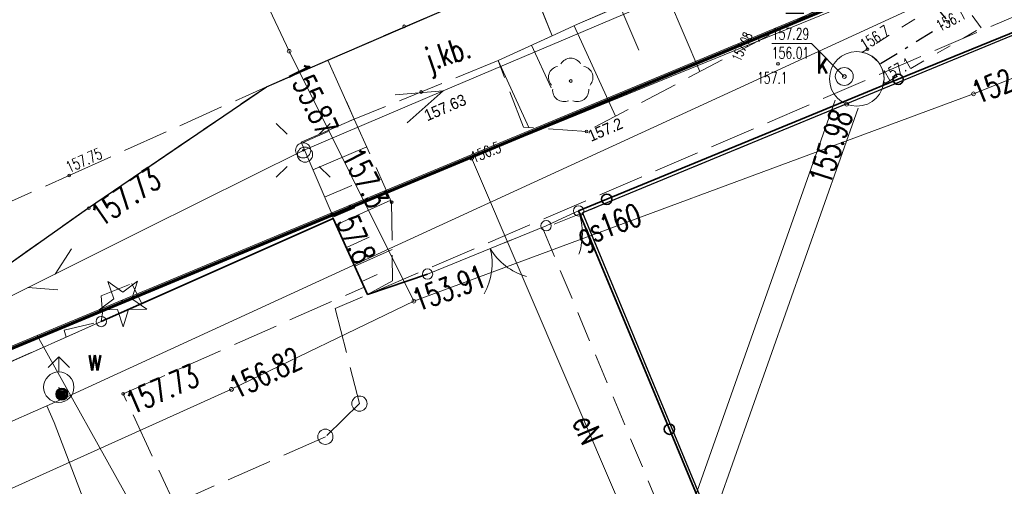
# Model space of a CAD drawing. Header units: metres. Extents: x 0 to 7550187, y 0 to 5738922.
# Tile 35 of 43: x 7549888 to 7549920, y 5738676 to 5738691. Entities that reach past the tile are written whole.
import ezdxf
from ezdxf import colors
from ezdxf.entities.mleader import LeaderData, LeaderLine
from ezdxf.enums import TextEntityAlignment as Align
from ezdxf.math import Vec2, Vec3

# ---------------------------------------------------------------- set-up
doc = ezdxf.new("R2010")
doc.units = ezdxf.units.M
doc.header["$PDSIZE"] = -1
for name, pattern in [('1', [0]), ('1_1', [0]), ('1_14', [1, -1]), ('1_OTKC', [1.5, 1, -0.5]), ('1_OTKJ', [2, 1.5, -0.5]), ('1_OTKK', [0]), ('1_OTKU', [2, 1.5, -0.5]), ('1_OTRK', [1.75, 1.25, -0.5]), ('1_OTRKG', [1.75, 1.25, -0.5]), ('1_OTSP', [1.5, 1, -0.5]), ('1_OTWM', [1, 0.5, -0.5]), ('3_SUEP_A', [0]), ('3_SUGP', [0]), ('3_SUKP', [0]), ('3_SUKS', [0]), ('3_SUPP_P', [2, 1.5, -0.5]), ('3_SUPW', [0]), ('3_SUTP_A', [0]), ('3_SUWP', [0]), ('DASHDOT', [25.4, 12.7, -6.35, 0, -6.35]), ('HIDDEN', [0.375, 0.25, -0.125])]:
    doc.linetypes.add(name, pattern=pattern)
for name, color, linetype, lineweight in [('_STYL_HATCH', 7, 'Continuous', 0), ('_STYL_OPIS', 4, 'Continuous', 0), ('Dzialki', 90, '1', 18), ('OTK_E_T_0', 7, 'Continuous', 0), ('OTK_L_0', 7, '1_OTKJ', 18), ('OTK_L_1', 7, '1_OTKK', 25), ('OTK_L_2', 7, '1_OTKC', 18), ('OTK_L_4', 7, '1_OTKU', 18), ('OTO_L_0', 7, 'Continuous', 35), ('OTO_L_1', 7, 'Continuous', 18), ('OTO_L_2', 7, 'Continuous', 18), ('OTR_L_1', 7, '1_OTRK', 18), ('OTR_T_0', 7, 'Continuous', 18), ('OTR_T_1', 7, 'Continuous', 18), ('OTS_L_1', 7, '1_OTSP', 18), ('OTW_L_3', 7, 'Continuous', 18), ('rzedne', 8, 'Continuous', 18), ('SUE_T_3', 7, 'Continuous', 18), ('SUEP_E_T_0', 1, 'Continuous', 0), ('SUEP_L_0', 1, '3_SUEP_A', 18), ('SUER_T_0', 1, 'Continuous', 18), ('SUP_L_3', 7, '3_SUPW', 18), ('SUP_T_2', 7, 'Continuous', 18), ('SUW_E_T_2', 5, 'Continuous', 0), ('SUW_T_2', 5, 'Continuous', 18), ('SUW_T_5', 5, 'Continuous', 18), ('SUWP_L_0', 5, '3_SUWP', 18)]:
    doc.layers.add(name, color=color, linetype=linetype, lineweight=lineweight)
doc.layers.add('_STYL_OPISY', color=7, linetype='Continuous')
doc.layers.add('_STYL_OSIE', color=5, linetype='DASHDOT')
for name, color, linetype, lineweight, true_color in [('OTZ_T_0', 7, 'Continuous', 18, 0x008000), ('OTZ_T_1', 7, 'Continuous', 18, 0x008000), ('P_SUK_T_3', 7, 'Continuous', 18, 0x803300), ('P_SUKP_L_0', 7, '3_SUPP_P', 18, 0x803300), ('SUGP_E_T_0', 7, 'Continuous', 0, 0xbfbf00), ('SUGP_L_0', 7, '3_SUGP', 18, 0xbfbf00), ('SUGR_T_0', 7, 'Continuous', 18, 0xbfbf00), ('SUK_E_T_4', 7, 'Continuous', 0, 0x803300), ('SUK_L_5', 7, '3_SUKS', 18, 0x803300), ('SUKP_L_0', 7, '3_SUKP', 18, 0x803300), ('SUKR_T_0', 7, 'Continuous', 18, 0x803300), ('SUTP_L_0', 7, '3_SUTP_A', 18, 0xff9100)]:
    doc.layers.add(name, color=color, linetype=linetype, lineweight=lineweight, true_color=true_color)
doc.styles.add('arial', font='arial.ttf', dxfattribs={"width": 0.9})
doc.styles.add('Romans', font='Romans.shx', dxfattribs={"width": 0.75})
doc.styles.get("Standard").update_dxf_attribs({"font": 'romans.shx', "width": 0.75})

# ---------------------------------------------------------------- blocks, each defined once
blk = doc.blocks.new('2_OTRS')
at = {"linetype": 'Continuous'}
blk.add_circle((0, 0), 0.045, dxfattribs=at)
blk = doc.blocks.new('2_OTRN')
at = {"linetype": 'Continuous'}
blk.add_circle((0, 0), 0.045, dxfattribs=at)
blk = doc.blocks.new('2_OTZG')
at = {"linetype": 'Continuous'}
for p, q in [((-0.3012, 0.09375), (-0.4937, 0.6621)), ((-0.4937, 0.6621), (-0.0039, 0.31545)), ((-0.0039, 0.31545), (0.4771, 0.67415)), ((0.4771, 0.67415), (0.2988, 0.1012)), ((-0.78225, -0.26495), (-0.3012, 0.09375)), ((0.2988, 0.1012), (0.7886, -0.24545)), ((-0.18225, -0.2575), (-0.78225, -0.26495)), ((0.01025, -0.82585), (-0.18225, -0.2575)), ((0.1886, -0.2529), (0.01025, -0.82585)), ((0.7886, -0.24545), (0.1886, -0.2529))]:
    blk.add_line(p, q, dxfattribs=at)
blk.add_circle((0, 0), 0.045, dxfattribs=at)
blk = doc.blocks.new('2_OTZL')
at = {"linetype": 'Continuous'}
blk.add_circle((0, 0), 0.045, dxfattribs=at)
for centre, start, end in [((0, 0.375), 30.1401, 149.8599), ((-0.357, 0.116), 102.1445, 221.86), ((0.357, 0.116), 318.14, 77.8555), ((-0.22, -0.303), 174.1482, 293.8542), ((0.22, -0.303), 246.1458, 5.8518)]:
    blk.add_arc(centre, 0.375, start, end, dxfattribs=at)
blk = doc.blocks.new('4_SUKS')
at = {"linetype": 'Continuous'}
blk.add_circle((0, 0), 0.25, dxfattribs=at)
blk = doc.blocks.new('4_SUEO_W')
at = {"linetype": 'Continuous'}
for p, q in [((-0.53035, 0.53035), (-0.8839, 0.8839)), ((0.53035, 0.53035), (0.8839, 0.8839)), ((-0.53035, -0.53035), (-0.8839, -0.8839)), ((0.53035, -0.53035), (0.8839, -0.8839))]:
    blk.add_line(p, q, dxfattribs=at)
blk.add_circle((0, 0), 0.025, dxfattribs=at)
blk = doc.blocks.new('4_SUPP')
at = {"linetype": 'Continuous'}
blk.add_circle((0, 0), 0.25, dxfattribs=at)
blk = doc.blocks.new('4_SUPS')
at = {"linetype": 'Continuous'}
blk.add_circle((0, 0), 0.0625, dxfattribs=at)
blk = doc.blocks.new('4_SUWH')
at = {"linetype": 'Continuous'}
for p, q in [((0, 1), (-0.35355, 0.64645)), ((0, 1), (0.35355, 0.64645)), ((0, 0.5), (0, 1))]:
    blk.add_line(p, q, dxfattribs=at)
blk.add_circle((0, 0), 0.5, dxfattribs=at)
blk = doc.blocks.new('4_SUWW')
at = {"linetype": 'Continuous'}
for radius in [0.2, 0.175, 0.15, 0.125, 0.1, 0.075, 0.05, 0.025, 0.00715]:
    blk.add_circle((0, 0), radius, dxfattribs=at)
blk = doc.blocks.new('G.6640.1.3850.2024_plan')
at = {"layer": 'Dzialki'}
for p, q in [((7549888.39, 5738681.03), (7549973.31, 5738716.39)), ((7549856.54, 5738667.76), (7549888.39, 5738681.03)), ((7549909.25, 5738643.64), (7549888.39, 5738681.03))]:
    blk.add_line(p, q, dxfattribs=at)
at = {"layer": 'OTK_L_0', "linetype": '1_OTKJ'}
for p, q in [((7549897.95, 5738690.09), (7549904.51, 5738692.92)), ((7549895.93, 5738689.21), (7549897.95, 5738690.09)), ((7549903.55, 5738690.07), (7549898.82, 5738688.15)), ((7549889.44, 5738686.29), (7549895.93, 5738689.21)), ((7549895.93, 5738689.21), (7549890.05, 5738685.21)), ((7549881.35, 5738682.69), (7549889.44, 5738686.29)), ((7549890.05, 5738685.21), (7549882.64, 5738679.98))]:
    blk.add_line(p, q, dxfattribs=at)
at = {"layer": 'OTK_L_0', "linetype": '1_14'}
for p, q in [((7549904.51, 5738692.92), (7549905.33, 5738690.89)), ((7549905.33, 5738690.89), (7549903.55, 5738690.07)), ((7549898.82, 5738688.15), (7549897.95, 5738690.09))]:
    blk.add_line(p, q, dxfattribs=at)
at = {"layer": 'OTK_L_1', "linetype": '1_OTKK'}
for p, q in [((7549974.7, 5738713.32), (7549906.33, 5738685.06)), ((7549897.95, 5738690.09), (7549904.51, 5738692.92)), ((7549895.93, 5738689.21), (7549897.95, 5738690.09)), ((7549890.05, 5738685.21), (7549895.93, 5738689.21)), ((7549882.64, 5738679.98), (7549890.05, 5738685.21)), ((7549906.33, 5738685.06), (7549948.43, 5738583.44))]:
    blk.add_line(p, q, dxfattribs=at)
at = {"layer": 'OTK_L_2', "linetype": '1_14'}
for p, q in [((7549906.16, 5738691.27), (7549912.54, 5738694)), ((7549905.33, 5738690.89), (7549906.16, 5738691.27)), ((7549897.07, 5738687.39), (7549898.82, 5738688.15)), ((7549898.09, 5738685.01), (7549897.07, 5738687.39))]:
    blk.add_line(p, q, dxfattribs=at)
at = {"layer": 'OTK_L_2', "linetype": '1_OTKC'}
for p, q in [((7549905.33, 5738690.89), (7549904.51, 5738692.92)), ((7549897.95, 5738690.09), (7549895.93, 5738689.21)), ((7549897.95, 5738690.09), (7549898.82, 5738688.15)), ((7549895.93, 5738689.21), (7549890.05, 5738685.21)), ((7549890.05, 5738685.21), (7549882.64, 5738679.98)), ((7549898.13, 5738684.88), (7549898.09, 5738685.01)), ((7549906.33, 5738685.06), (7549905.02, 5738684.55)), ((7549935.154, 5738615.485), (7549906.33, 5738685.06)), ((7549891.83, 5738682.08), (7549898.13, 5738684.88)), ((7549905.02, 5738684.55), (7549918.2, 5738653)), ((7549890.5, 5738682.34), (7549891.5, 5738682.74)), ((7549891.5, 5738682.74), (7549891.78, 5738682.18)), ((7549890.54, 5738681.78), (7549890.5, 5738682.34)), ((7549891.78, 5738682.18), (7549891.83, 5738682.08)), ((7549890.5, 5738681.49), (7549890.54, 5738681.78)), ((7549889.28, 5738681.21), (7549890.5, 5738681.49)), ((7549889.34, 5738680.98), (7549889.28, 5738681.21)), ((7549879.06, 5738676.4), (7549889.34, 5738680.98))]:
    blk.add_line(p, q, dxfattribs=at)
at = {"layer": 'OTK_L_4', "linetype": '1_OTKU'}
for p, q in [((7549898.13, 5738684.88), (7549891.83, 5738682.08)), ((7549899.15, 5738682.624), (7549898.13, 5738684.88)), ((7549891.22, 5738679.11), (7549899.15, 5738682.624)), ((7549891.83, 5738682.08), (7549890.5, 5738681.49)), ((7549890.5, 5738681.49), (7549879.06, 5738676.4)), ((7549894.71, 5738671.62), (7549891.22, 5738679.11))]:
    blk.add_line(p, q, dxfattribs=at)
at = {"layer": 'OTO_L_0'}
for p, q in [((7549923.65, 5738692.3), (7549916.71, 5738689.456)), ((7549916.71, 5738689.456), (7549914.06, 5738688.37)), ((7549914.06, 5738688.37), (7549907.126, 5738685.512)), ((7549907.126, 5738685.512), (7549906.2, 5738685.13)), ((7549909.187, 5738677.949), (7549906.2, 5738685.13)), ((7549891.83, 5738682.08), (7549898.13, 5738684.88)), ((7549899.26, 5738682.38), (7549898.13, 5738684.88)), ((7549901.23, 5738683.05), (7549899.26, 5738682.38)), ((7549890.5, 5738681.49), (7549891.83, 5738682.08)), ((7549912.173, 5738670.768), (7549909.187, 5738677.949))]:
    blk.add_line(p, q, dxfattribs=at)
for centre in [(7549916.71, 5738689.456), (7549907.126, 5738685.512), (7549909.187, 5738677.949)]:
    blk.add_circle(centre, 0.17, dxfattribs=at)
at = {"layer": 'OTO_L_1'}
for p, q in [((7549905.13, 5738684.64), (7549903.759, 5738684.081)), ((7549903.99, 5738684.175), (7549902.601, 5738683.609)), ((7549902.601, 5738683.609), (7549901.23, 5738683.05)), ((7549890.5, 5738681.49), (7549885.351, 5738679.199))]:
    blk.add_line(p, q, dxfattribs=at)
for centre in [(7549905.13, 5738684.64), (7549901.23, 5738683.05), (7549890.5, 5738681.49)]:
    blk.add_circle(centre, 0.17, dxfattribs=at)
for centre, start, end in [((7549901.357, 5738683.4), 330.1615, 14.2359), ((7549905.026, 5738684.896), 210.1248, 254.1992)]:
    blk.add_arc(centre, 2, start, end, dxfattribs=at)
at = {"layer": 'OTO_L_2'}
for p, q in [((7549906.2, 5738685.13), (7549905.665, 5738684.885)), ((7549906.2, 5738685.13), (7549906.227, 5738685.033)), ((7549906.227, 5738685.033), (7549906.255, 5738684.935)), ((7549906.255, 5738684.935), (7549906.278, 5738684.847)), ((7549905.665, 5738684.885), (7549905.13, 5738684.64)), ((7549906.278, 5738684.847), (7549906.291, 5738684.743)), ((7549906.291, 5738684.743), (7549906.307, 5738684.651)), ((7549906.307, 5738684.651), (7549906.316, 5738684.556)), ((7549906.317, 5738684.271), (7549906.312, 5738684.169)), ((7549906.316, 5738684.556), (7549906.318, 5738684.458)), ((7549906.327, 5738684.363), (7549906.317, 5738684.271)), ((7549906.318, 5738684.458), (7549906.327, 5738684.363)), ((7549906.289, 5738683.994), (7549906.268, 5738683.907)), ((7549906.298, 5738684.086), (7549906.289, 5738683.994)), ((7549906.312, 5738684.169), (7549906.298, 5738684.086)), ((7549906.219, 5738683.731), (7549906.206, 5738683.703)), ((7549906.247, 5738683.821), (7549906.219, 5738683.731)), ((7549906.268, 5738683.907), (7549906.247, 5738683.821))]:
    blk.add_line(p, q, dxfattribs=at)
for centre in [(7549906.2, 5738685.13), (7549905.13, 5738684.64)]:
    blk.add_circle(centre, 0.17, dxfattribs=at)
at = {"layer": 'OTR_L_1', "linetype": '1_OTRKG'}
for p, q in [((7549906.16, 5738691.27), (7549912.54, 5738694)), ((7549905.33, 5738690.89), (7549906.16, 5738691.27)), ((7549903.55, 5738690.07), (7549905.33, 5738690.89)), ((7549897.07, 5738687.39), (7549898.09, 5738685.01)), ((7549898.09, 5738685.01), (7549898.13, 5738684.88)), ((7549898.13, 5738684.88), (7549899.26, 5738682.38))]:
    blk.add_line(p, q, dxfattribs=at)
at = {"layer": 'OTR_L_1', "linetype": '1_1'}
for p, q in [((7549909.004, 5738692.487), (7549910.192, 5738689.71)), ((7549907.556, 5738691.868), (7549908.176, 5738690.42)), ((7549906.053, 5738691.221), (7549907.416, 5738688.244)), ((7549904.651, 5738690.577), (7549905.296, 5738689.176)), ((7549903.55, 5738690.07), (7549904.564, 5738687.868)), ((7549897.083, 5738687.359), (7549897.96, 5738687.735)), ((7549897.463, 5738686.474), (7549899.233, 5738687.232)), ((7549897.846, 5738685.58), (7549898.739, 5738685.963)), ((7549898.225, 5738684.671), (7549900.022, 5738685.483)), ((7549898.563, 5738683.922), (7549899.311, 5738684.261)), ((7549898.84, 5738683.308), (7549900.068, 5738683.863)), ((7549899.068, 5738682.805), (7549899.571, 5738683.032))]:
    blk.add_line(p, q, dxfattribs=at)
at = {"layer": 'OTR_L_1', "linetype": '1_OTRK'}
for p, q in [((7549914.02, 5738691.73), (7549906.46, 5738687.74)), ((7549904.39, 5738687.88), (7549903.55, 5738690.07)), ((7549897.07, 5738687.39), (7549898.82, 5738688.15)), ((7549898.82, 5738688.15), (7549900.05, 5738685.42)), ((7549906.46, 5738687.74), (7549904.39, 5738687.88)), ((7549900.05, 5738685.42), (7549900.08, 5738682.83)), ((7549900.08, 5738682.83), (7549899.26, 5738682.38))]:
    blk.add_line(p, q, dxfattribs=at)
at = {"layer": 'OTR_L_1', "linetype": '1_1'}
blk.add_point((7549899.26, 5738682.38), dxfattribs=at)
at = {"layer": 'OTS_L_1', "linetype": '1_OTSP'}
for p, q in [((7549974.7, 5738713.32), (7549906.33, 5738685.06)), ((7549906.33, 5738685.06), (7549948.43, 5738583.44))]:
    blk.add_line(p, q, dxfattribs=at)
at = {"layer": 'OTW_L_3', "linetype": '1_OTWM'}
for p, q in [((7549919.44, 5738691.15), (7549916.77, 5738694.78)), ((7549917.26, 5738691.44), (7549915.7, 5738690.45)), ((7549916.26, 5738689.31), (7549919.44, 5738691.15)), ((7549915.7, 5738690.45), (7549915.52, 5738690.34)), ((7549916.21, 5738689.28), (7549916.26, 5738689.31))]:
    blk.add_line(p, q, dxfattribs=at)
at = {"layer": 'OTW_L_3', "linetype": '1_14'}
for p, q in [((7549915.52, 5738690.34), (7549915.647, 5738690.314)), ((7549915.647, 5738690.314), (7549915.846, 5738690.218)), ((7549915.846, 5738690.218), (7549916.062, 5738690.016)), ((7549916.062, 5738690.016), (7549916.183, 5738689.797)), ((7549916.183, 5738689.797), (7549916.235, 5738689.622)), ((7549916.247, 5738689.47), (7549916.21, 5738689.28)), ((7549916.235, 5738689.622), (7549916.247, 5738689.47))]:
    blk.add_line(p, q, dxfattribs=at)
at = {"layer": 'P_SUKP_L_0', "linetype": '3_SUPP_P'}
for p, q in [((7549926.65, 5738694.15), (7549898.19, 5738681.92)), ((7549898.19, 5738681.92), (7549898.99, 5738678.79)), ((7549898.99, 5738678.79), (7549897.87, 5738677.7)), ((7549897.87, 5738677.7), (7549862.75, 5738662.16))]:
    blk.add_line(p, q, dxfattribs=at)
at = {"layer": 'SUEP_L_0', "linetype": '3_SUEP_A'}
for p, q in [((7549901.742, 5738689.074), (7549910.947, 5738692.982)), ((7549916.1, 5738692.35), (7549902.68, 5738686.87)), ((7549897.14, 5738687.12), (7549901.742, 5738689.074)), ((7549900.166, 5738688.948), (7549901.742, 5738689.074)), ((7549901.742, 5738689.074), (7549900.557, 5738688.027)), ((7549902.68, 5738686.87), (7549910.71, 5738668.12))]:
    blk.add_line(p, q, dxfattribs=at)
at = {"layer": 'SUGP_L_0', "linetype": '3_SUGP'}
for p, q in [((7549892.78, 5738698.66), (7549896.68, 5738690.38)), ((7549919.19, 5738688.98), (7549924.22, 5738690.99)), ((7549896.68, 5738690.38), (7549900.78, 5738682.16)), ((7549900.78, 5738682.16), (7549919.19, 5738688.98)), ((7549894.78, 5738679.26), (7549900.78, 5738682.16)), ((7549872.51, 5738669.22), (7549894.78, 5738679.26))]:
    blk.add_line(p, q, dxfattribs=at)
at = {"layer": 'SUK_L_5', "linetype": '3_SUKS'}
blk.add_circle((7549915.35, 5738689.47), 0.897, dxfattribs=at)
at = {"layer": 'SUKP_L_0', "linetype": '3_SUKP'}
for p, q in [((7549904.573, 5738660.273), (7549914.641, 5738688.77)), ((7549915.395, 5738688.504), (7549905.327, 5738660.007))]:
    blk.add_line(p, q, dxfattribs=at)
at = {"layer": 'SUKR_T_0', "linetype": 'Continuous', "lineweight": 0}
for p in [(7549912.553, 5738690.637), (7549914.94, 5738689.55)]:
    blk.add_line(p, (7549913.856, 5738690.637), dxfattribs=at)
at = {"layer": 'SUP_L_3', "linetype": '3_SUPW'}
blk.add_circle((7549914.94, 5738689.55), 0.295, dxfattribs=at)
at = {"layer": 'SUTP_L_0', "linetype": '3_SUTP_A'}
for p, q in [((7549897.14, 5738687.12), (7549891.98, 5738684.546)), ((7549891.98, 5738684.546), (7549885.627, 5738681.377)), ((7549888.982, 5738683.051), (7549889.52, 5738683.878)), ((7549888.087, 5738682.605), (7549889.071, 5738682.537))]:
    blk.add_line(p, q, dxfattribs=at)
at = {"layer": 'SUWP_L_0', "linetype": '3_SUWP'}
for p, q in [((7549919.27, 5738692.76), (7549889.26, 5738678.96)), ((7549889.1, 5738679.33), (7549889.2, 5738679.1)), ((7549889.2, 5738679.1), (7549889.26, 5738678.96)), ((7549889.26, 5738678.96), (7549888.71, 5738678.72)), ((7549888.71, 5738678.72), (7549887.11, 5738678.01)), ((7549888.95, 5738678.17), (7549888.71, 5738678.72)), ((7549891.943, 5738670.349), (7549888.95, 5738678.17))]:
    blk.add_line(p, q, dxfattribs=at)
at = {"layer": 'OTR_T_0'}
for p in [(7549900.46, 5738691.2), (7549901.02, 5738689.04), (7549889.44, 5738686.29), (7549890.09, 5738685.22), (7549891.22, 5738679.11)]:
    blk.add_blockref('2_OTRS', p, dxfattribs=at)
at = {"layer": 'OTR_T_1'}
for p in [(7549918.36, 5738691.35), (7549915.7, 5738690.45), (7549912.76, 5738689.97), (7549916.26, 5738689.31), (7549906.46, 5738687.74), (7549900.05, 5738685.42), (7549898.09, 5738685.01)]:
    blk.add_blockref('2_OTRN', p, dxfattribs=at)
at = {"layer": 'OTZ_T_0'}
blk.add_blockref('2_OTZL', (7549905.94, 5738689.4), dxfattribs=at)
at = {"layer": 'OTZ_T_1'}
blk.add_blockref('2_OTZG', (7549891.21, 5738682.14), dxfattribs=at)
at = {"layer": 'P_SUK_T_3'}
for p in [(7549898.99, 5738678.79), (7549897.87, 5738677.7)]:
    blk.add_blockref('4_SUKS', p, dxfattribs=at)
at = {"layer": 'SUE_T_3'}
for name in ['4_SUEO_W', '4_SUPP']:
    blk.add_blockref(name, (7549897.14, 5738687.12), dxfattribs=at)
at = {"layer": 'SUER_T_0'}
blk.add_blockref('4_SUPS', (7549902.68, 5738686.87), dxfattribs=at)
at = {"layer": 'SUGR_T_0'}
for p in [(7549896.68, 5738690.38), (7549919.19, 5738688.98), (7549900.78, 5738682.16), (7549894.78, 5738679.26)]:
    blk.add_blockref('4_SUPS', p, dxfattribs=at)
at = {"layer": 'SUKR_T_0'}
for p in [(7549914.94, 5738689.55), (7549915.018, 5738688.637)]:
    blk.add_blockref('4_SUPS', p, dxfattribs=at)
at = {"layer": 'SUP_T_2'}
for p in [(7549897.14, 5738687.12), (7549897.2, 5738686.98)]:
    blk.add_blockref('4_SUPP', p, dxfattribs=at)
at = {"layer": 'SUW_T_2'}
blk.add_blockref('4_SUWH', (7549889.1, 5738679.33), dxfattribs=at)
at = {"layer": 'SUW_T_5'}
blk.add_blockref('4_SUWW', (7549889.2, 5738679.1), dxfattribs=at)
at = {"layer": 'OTK_E_T_0', "lineweight": 9, "width": 0.7}
blk.add_text('j.kb.', height=0.75, rotation=18.639, dxfattribs=at).set_placement((7549901.924, 5738690.217), align=Align.MIDDLE)
at = {"layer": 'OTR_T_0', "lineweight": 9, "style": 'arial', "width": 0.9}
for s, p in [('157.63', (7549901.071, 5738688.416)), ('157.2', (7549906.46, 5738687.74))]:
    blk.add_text(s, height=0.375, rotation=23.303, dxfattribs=at).set_placement(p, align=Align.TOP_LEFT)
at = {"layer": 'OTR_T_0', "lineweight": 9, "width": 0.7}
for s, height, rotation, p in [('157.75', 0.375, 24.228, (7549889.287, 5738686.712)), ('157.73', 0.75, 23.8891, (7549891.22, 5738679.11))]:
    blk.add_text(s, height=height, rotation=rotation, dxfattribs=at).set_placement(p, align=Align.TOP_LEFT)
blk.add_text('157.73', height=0.75, rotation=34.497, dxfattribs=at).set_placement((7549890.496, 5738684.58))
at = {"layer": 'OTR_T_1', "lineweight": 9, "width": 0.7}
for s, height, rotation, p in [('156.1', 0.375, 27.0653, (7549917.91, 5738691.349)), ('156.7', 0.375, 32.4, (7549915.414, 5738690.709)), ('157.1', 0.375, 30.051, (7549916.146, 5738689.68)), ('157.3', 0.75, 297.1506, (7549899.061, 5738687.285)), ('157.8', 0.75, 293.949, (7549898.726, 5738685.482))]:
    blk.add_text(s, height=height, rotation=rotation, dxfattribs=at).set_placement(p, align=Align.TOP_LEFT)
blk.add_text('157.1', height=0.375, dxfattribs=at).set_placement((7549912.067, 5738689.692), align=Align.TOP_LEFT)
at = {"layer": 'SUEP_E_T_0', "lineweight": 9, "width": 0.7}
blk.add_text('eN', height=0.75, rotation=293.1838, dxfattribs=at).set_placement((7549906.507, 5738677.934), align=Align.MIDDLE)
at = {"layer": 'SUER_T_0', "lineweight": 9, "width": 0.7}
blk.add_text('156.5', height=0.375, rotation=22.2124, dxfattribs=at).set_placement((7549902.68, 5738686.87), align=Align.MIDDLE_LEFT)
at = {"layer": 'SUGP_E_T_0', "lineweight": 9, "width": 0.7}
blk.add_text('gs160', height=0.75, rotation=20.3272, dxfattribs=at).set_placement((7549907.237, 5738684.552), align=Align.MIDDLE)
at = {"layer": 'SUGR_T_0', "lineweight": 9, "width": 0.7}
for s, rotation, p in [('152.64', 21.7818, (7549919.19, 5738688.98)), ('155.87', 295.8836, (7549896.908, 5738689.923)), ('153.91', 20.3272, (7549900.78, 5738682.16)), ('156.82', 25.796, (7549894.78, 5738679.26))]:
    blk.add_text(s, height=0.75, rotation=rotation, dxfattribs=at).set_placement(p, align=Align.MIDDLE_LEFT)
at = {"layer": 'SUK_E_T_4', "lineweight": 9, "width": 0.7}
blk.add_text('k', height=0.75, dxfattribs=at).set_placement((7549914.028, 5738689.644))
at = {"layer": 'SUKR_T_0', "lineweight": 9, "width": 0.7}
for s, p in [('157.29', (7549912.553, 5738691.137)), ('156.01', (7549912.553, 5738690.512))]:
    blk.add_text(s, height=0.375, dxfattribs=at).set_placement(p, align=Align.TOP_LEFT)
blk.add_text('155.98', height=0.75, rotation=71.982, dxfattribs=at).set_placement((7549914.108, 5738686.061), align=Align.MIDDLE_LEFT)
at = {"layer": 'SUW_E_T_2', "lineweight": 9, "width": 0.7}
blk.add_text('w', height=0.75, dxfattribs=at).set_placement((7549890.041, 5738679.883))

msp = doc.modelspace()

# ---------------------------------------------------------------- hatches: boundary and pattern name
at = {"layer": '_STYL_OPISY', "transparency": 33554483}
h = msp.add_hatch(dxfattribs=at)
h.set_pattern_fill('ANGLE', color=256)
h.set_pattern_definition([(0, (66524.745, 58161.332), (0, 6.985), [5.08, -1.905]), (90, (66524.745, 58161.332), (-6.985, 4e-16), [5.08, -1.905])])
edge = h.paths.add_edge_path()
edge.add_line((7549917.0181, 5738693.69142), (7549920.37254, 5738694.80375))
edge.add_line((7549920.37254, 5738694.80375), (7549919.58496, 5738696.39289))
edge.add_line((7549919.58496, 5738696.39289), (7549912.2192, 5738693.24055))
edge.add_line((7549912.2192, 5738693.24055), (7549913.15883, 5738691.34354))
edge.add_line((7549913.15883, 5738691.34354), (7549916.13844, 5738693.23592))
edge.add_line((7549916.35895, 5738695.01224), (7549917.0181, 5738693.69142))

# ---------------------------------------------------------------- linework, layer by layer
at = {"layer": '_STYL_HATCH', "color": 8, "const_width": 0.03586, "flags": 128}
msp.add_lwpolyline([(7549912.11356, 5738690.73004, 1), (7549912.1527, 5738690.73004, 1)], format="xyb", close=True, dxfattribs=at)
at = {"layer": '_STYL_OPIS', "color": 1, "linetype": 'HIDDEN', "lineweight": 35, "ltscale": 5, "const_width": 0.1, "flags": 128}
msp.add_lwpolyline([(7549998.0455, 5738727.32706), (7549973.3355, 5738716.31706), (7549888.44278, 5738680.97321), (7549856.57391, 5738667.69535)], dxfattribs=at)
at = {"layer": '_STYL_OSIE', "color": 7, "ltscale": 0.05, "flags": 128}
msp.add_lwpolyline([(7549916.13437, 5738689.97411), (7549918.36203, 5738691.35203), (7549916.59343, 5738693.55414)], dxfattribs=at)

# ---------------------------------------------------------------- block references
msp.add_blockref('G.6640.1.3850.2024_plan', (0, 0))

# ---------------------------------------------------------------- texts
at = {"layer": 'rzedne', "color": 8, "lineweight": 9, "width": 0.66}
msp.add_text('157.08', height=0.315, rotation=64.623697, dxfattribs=at).set_placement((7549911.22753, 5738690.15607), align=Align.TOP_LEFT)

# ---------------------------------------------------------------- leaders
at = {"layer": '_STYL_OPISY', "linetype": 'Continuous'}
ml = msp.add_multileader_mtext('Standard', dxfattribs=at)
ml.set_content('{\\fArial|b0|i0|c238|p34;\\W0.95;DW807}', color=256)
ml.set_leader_properties(linetype='Continuous')
ml.build(insert=Vec2(0, 0))
ml.multileader.update_dxf_attribs({"text_right_attachment_type": 6, "dogleg_length": 0.36, "arrow_head_size": 0.06532})
ctx = ml.context
ctx.base_point, ctx.char_height, ctx.arrow_head_size, ctx.landing_gap_size, ctx.plane_origin, ctx.plane_x_axis, ctx.plane_y_axis = Vec3(7549922.91842, 5738705.78773), 0.54432, 0.06532, 0.03266, Vec3(7549915.78608, 5738708.33501), Vec3(0.89807222, 0.43984802), Vec3(-0.43984802, 0.89807222)
ctx.right_attachment, ctx.text_align_type = 6, 2
notes = []
notes.append((ctx, [(0, (0, 0, 0), (0, 0), (1, 0), 1, [])]))
ctx.mtext.insert, ctx.mtext.text_direction, ctx.mtext.rotation, ctx.mtext.alignment, ctx.mtext.flow_direction = Vec3(7549924.90976, 5738707.07125), Vec3(0.89807222, 0.43984802), 0.45542944, 3, 5
ml = msp.add_multileader_mtext('Standard', dxfattribs=at)
ml.set_content('{\\fArial|b0|i0|c238|p34;\\W0.95;GARWOLIN}', color=256)
ml.set_leader_properties(linetype='Continuous')
ml.build(insert=Vec2(0, 0))
ml.multileader.update_dxf_attribs({"text_right_attachment_type": 6, "dogleg_length": 0.36, "arrow_head_size": 0.054})
ctx = ml.context
ctx.base_point, ctx.char_height, ctx.arrow_head_size, ctx.landing_gap_size, ctx.plane_origin, ctx.plane_x_axis, ctx.plane_y_axis = Vec3(7549922.68643, 5738702.77508), 0.45, 0.054, 0.027, Vec3(7549916.82354, 5738705.09313), Vec3(0.91514998, 0.40311352), Vec3(-0.40311352, 0.91514998)
ctx.right_attachment, ctx.text_align_type = 6, 2
notes.append((ctx, [(0, (0, 0, 0), (0, 0), (1, 0), 1, [])]))
ctx.mtext.insert, ctx.mtext.text_direction, ctx.mtext.rotation, ctx.mtext.alignment, ctx.mtext.flow_direction = Vec3(7549925.5208, 5738704.27364), Vec3(0.91514998, 0.40311352), 0.41491651, 3, 5
ml = msp.add_multileader_mtext('Standard', dxfattribs=at)
ml.set_content('{\\fArial|b0|i0|c238|p34;\\W0.95;MACIEJOWICE}', color=256)
ml.set_leader_properties(linetype='Continuous')
ml.build(insert=Vec2(0, 0))
ml.multileader.update_dxf_attribs({"text_right_attachment_type": 6, "dogleg_length": 0.36, "arrow_head_size": 0.054})
ctx = ml.context
ctx.base_point, ctx.char_height, ctx.arrow_head_size, ctx.landing_gap_size, ctx.plane_origin, ctx.plane_x_axis, ctx.plane_y_axis = Vec3(7549898.48062, 5738695.72685), 0.45, 0.054, 0.027, Vec3(7549903.75997, 5738702.85813), Vec3(0.9196446, 0.39275158), Vec3(-0.39275158, 0.9196446)
ctx.right_attachment = 6
notes.append((ctx, [(0, (0, 0, 0), (0, 0), (1, 0), 1, [])]))
ctx.mtext.insert, ctx.mtext.text_direction, ctx.mtext.rotation, ctx.mtext.flow_direction = Vec3(7549898.41557, 5738695.9479), Vec3(0.9196446, 0.39275158), 0.40362169, 5
at = {"layer": '_STYL_OPISY'}
ml = msp.add_multileader_mtext('Standard', dxfattribs=at)
ml.set_content('{\\W0.85;\\C256;chodnik}', color=5, style='Romans')
ml.set_leader_properties(color=256, lineweight=-1)
ml.build(insert=Vec2(0, 0))
ml.multileader.update_dxf_attribs({"text_left_attachment_type": 6, "text_right_attachment_type": 6, "dogleg_length": 0.07355, "arrow_head_size": 0.2})
ctx = ml.context
ctx.base_point, ctx.char_height, ctx.arrow_head_size, ctx.landing_gap_size, ctx.plane_origin = Vec3(7549911.27105, 5738695.04221), 0.3, 0.2, 0.08, Vec3(7549912.20485, 5738694.70922)
ctx.left_attachment, ctx.right_attachment = 6, 6
notes.append((ctx, [(0, (0, 0, 0), (0, 0), (1, 0), 1, [])]))
ctx.mtext.insert, ctx.mtext.flow_direction = Vec3(7549911.35105, 5738695.40221), 5
for ctx, leaders in notes:
    for number, flags, end, landing, length, lines in leaders:
        leader = LeaderData()
        leader.index, (leader.has_last_leader_line, leader.has_dogleg_vector, leader.attachment_direction) = number, flags
        leader.last_leader_point, leader.dogleg_vector, leader.dogleg_length = Vec3(end), Vec3(landing), length
        for number, points, colour, breaks in lines:
            line = LeaderLine()
            line.index, line.vertices, line.color, line.breaks = number, Vec3.list(points), colors.encode_raw_color(colour), breaks
            leader.lines.append(line)
        ctx.leaders.append(leader)

doc.saveas('drawing.dxf')
